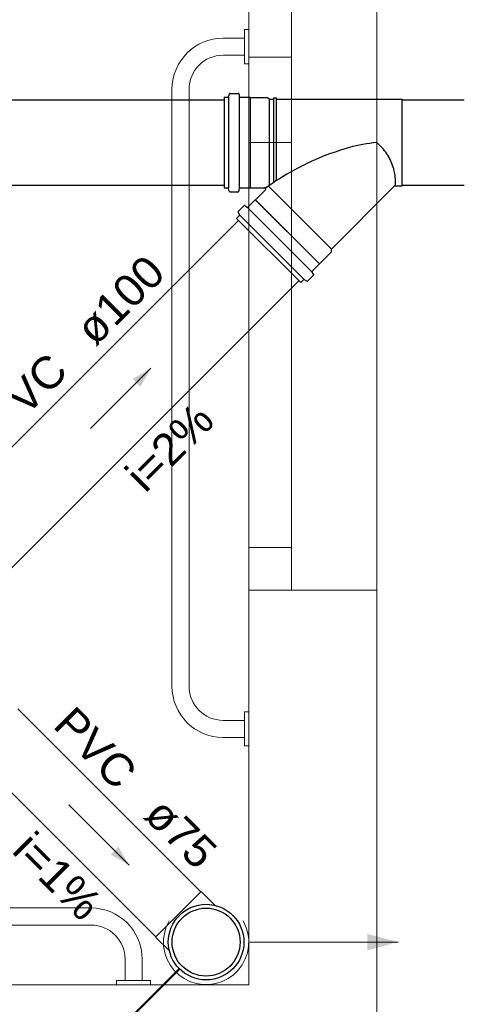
# Model space of a CAD drawing. Header units: millimetres. Extents: x -27714 to -5776, y 5810 to 9208.
# Tile 54 of 256: x -25563.72 to -25561.64, y 7028.23 to 7032.85. Entities that reach past the tile are written whole.
import ezdxf

# ---------------------------------------------------------------- set-up
doc = ezdxf.new("R2010")
doc.units = ezdxf.units.MM
for name, color, linetype, lineweight in [('CV-Condutos', 1, 'Continuous', 13), ('CV-Indicação coluna', 5, 'Continuous', 50), ('CV-Textos conduto', 7, 'Continuous', 25), ('TQ-Condutos', 3, 'Continuous', 30), ('TQ-Textos conduto', 7, 'Continuous', 25)]:
    doc.layers.add(name, color=color, linetype=linetype, lineweight=lineweight)
for name, color, linetype in [('CV-Sentido conduto', 9, 'Continuous'), ('Simbolos', 5, 'Continuous'), ('Simbolos_int', 2, 'Continuous'), ('TEXTO', 7, 'Continuous'), ('TEXTO @ 100', 7, 'Continuous'), ('TEXTO @ 200', 7, 'Continuous'), ('TEXTO @ 25', 7, 'Continuous'), ('TQ-Sentido conduto', 9, 'Continuous')]:
    doc.layers.add(name, color=color, linetype=linetype)
doc.styles.add('Arial', font='arial.ttf')

# ---------------------------------------------------------------- blocks, each defined once
blk = doc.blocks.new('SIMBOLO NOMENCLATURA')
at = {"linetype": 'Continuous'}
blk.add_circle((-30, 0), 30, dxfattribs=at)
blk = doc.blocks.new('*U147')
at = {"layer": 'TEXTO @ 100', "linetype": 'Continuous', "xscale": 20, "yscale": 20, "zscale": 20}
blk.add_blockref('SIMBOLO NOMENCLATURA', (-25314.2283, 7009.9176), dxfattribs=at)
at = {"layer": 'TEXTO @ 200', "linetype": 'Continuous', "xscale": 40, "yscale": 40, "zscale": 40}
blk.add_blockref('SIMBOLO NOMENCLATURA', (-25314.2283, 7009.9176), dxfattribs=at)
at = {"layer": 'TEXTO @ 25', "linetype": 'Continuous', "xscale": 5, "yscale": 5, "zscale": 5}
blk.add_blockref('SIMBOLO NOMENCLATURA', (-25314.2283, 7009.9176), dxfattribs=at)
blk = doc.blocks.new('*U151')
at = {"layer": 'TEXTO @ 100', "linetype": 'Continuous', "xscale": 20, "yscale": 20, "zscale": 20}
blk.add_blockref('SIMBOLO NOMENCLATURA', (-25312.5642, 7079.2502), dxfattribs=at)
at = {"layer": 'TEXTO @ 200', "linetype": 'Continuous', "xscale": 40, "yscale": 40, "zscale": 40}
blk.add_blockref('SIMBOLO NOMENCLATURA', (-25312.5642, 7079.2502), dxfattribs=at)
at = {"layer": 'TEXTO @ 25', "linetype": 'Continuous', "xscale": 5, "yscale": 5, "zscale": 5}
blk.add_blockref('SIMBOLO NOMENCLATURA', (-25312.5642, 7079.2502), dxfattribs=at)
blk = doc.blocks.new('*U155')
at = {"layer": 'TEXTO @ 200', "linetype": 'Continuous', "xscale": 40, "yscale": 40, "zscale": 40}
blk.add_blockref('SIMBOLO NOMENCLATURA', (-23654.5269, 7584.9791), dxfattribs=at)
blk = doc.blocks.new('*U159')
at = {"layer": 'TEXTO @ 200', "linetype": 'Continuous', "xscale": 40, "yscale": 40, "zscale": 40}
blk.add_blockref('SIMBOLO NOMENCLATURA', (-23783.0676, 7189.4887), dxfattribs=at)

msp = doc.modelspace()

# ---------------------------------------------------------------- hatches: boundary and pattern name
at = {"layer": 'CV-Condutos', "linetype": 'Continuous'}
msp.add_hatch(color=256, dxfattribs=at).paths.add_polyline_path([(-25561.9481, 7028.5264), (-25562.093, 7028.5653), (-25562.093, 7028.4876)])
at = {"layer": 'CV-Sentido conduto', "linetype": 'Continuous'}
msp.add_hatch(color=256, dxfattribs=at).paths.add_polyline_path([(-25563.2092, 7028.8875), (-25563.2592, 7028.9741), (-25563.2958, 7028.9375)])
at = {"layer": 'TQ-Sentido conduto', "linetype": 'Continuous'}
msp.add_hatch(color=256, dxfattribs=at).paths.add_polyline_path([(-25563.1068, 7031.2178), (-25563.1934, 7031.1678), (-25563.1568, 7031.1312)])

# ---------------------------------------------------------------- linework, layer by layer
at = {"color": 7, "linetype": 'Continuous', "lineweight": 0}
for p, q in [((-25562.4481, 7039.3764), (-25562.4481, 7030.1764)), ((-25562.0481, 7025.3321), (-25562.0481, 7039.3764)), ((-25562.6481, 7032.8064), (-25562.6681, 7032.8064)), ((-25562.6681, 7032.8064), (-25562.6681, 7032.6464)), ((-25562.6481, 7032.6464), (-25562.6481, 7032.8064)), ((-25562.6681, 7032.7664), (-25562.7681, 7032.7664)), ((-25562.7681, 7032.6864), (-25562.6681, 7032.6864)), ((-25562.6681, 7032.6464), (-25562.6481, 7032.6464)), ((-25562.6481, 7032.6764), (-25562.4481, 7032.6764)), ((-25563.0081, 7032.5264), (-25563.0081, 7029.7264)), ((-25562.9281, 7029.7264), (-25562.9281, 7032.5264)), ((-25562.4481, 7032.2764), (-25562.6481, 7032.2764)), ((-25562.6481, 7030.3764), (-25562.4481, 7030.3764)), ((-25562.6481, 7030.1764), (-25562.0481, 7030.1764)), ((-25562.6481, 7030.1764), (-25562.0481, 7030.1764)), ((-25562.6481, 7029.6064), (-25562.6681, 7029.6064)), ((-25562.6681, 7029.6064), (-25562.6681, 7029.4464)), ((-25562.6481, 7029.4464), (-25562.6481, 7029.6064)), ((-25562.6681, 7029.5664), (-25562.7681, 7029.5664)), ((-25562.7681, 7029.4864), (-25562.6681, 7029.4864)), ((-25562.6681, 7029.4464), (-25562.6481, 7029.4464)), ((-25563.3881, 7028.6864), (-25566.1681, 7028.6864)), ((-25566.1681, 7028.6064), (-25563.3881, 7028.6064)), ((-25563.2281, 7028.4464), (-25563.2281, 7028.3464)), ((-25563.1481, 7028.3464), (-25563.1481, 7028.4464)), ((-25563.1081, 7028.3464), (-25563.2681, 7028.3464)), ((-25563.2681, 7028.3464), (-25563.2681, 7028.3264)), ((-25563.2681, 7028.3264), (-25563.1081, 7028.3264)), ((-25563.1081, 7028.3264), (-25563.1081, 7028.3464))]:
    msp.add_line(p, q, dxfattribs=at)
at = {"color": 83, "linetype": 'Continuous', "lineweight": 0}
msp.add_lwpolyline([(-25562.6481, 7041.2264), (-25585.6481, 7041.2264), (-25585.6481, 7028.3264), (-25562.6481, 7028.3264)], close=True, dxfattribs=at)
at = {"color": 7, "linetype": 'Continuous', "lineweight": 0}
for points in [[(-25562.6481, 7041.2264), (-25562.6481, 7028.3264)], [(-25562.6481, 7028.3264), (-25585.6481, 7028.3264)]]:
    msp.add_lwpolyline(points, dxfattribs=at)
for centre, radius, start, end in [((-25562.7681, 7032.5264), 0.24, 90, 180), ((-25562.7681, 7032.5264), 0.16, 90, 180), ((-25562.7681, 7029.7264), 0.24, 180, 270), ((-25562.7681, 7029.7264), 0.16, 180, 270), ((-25563.3881, 7028.4464), 0.24, 0, 90), ((-25563.3881, 7028.4464), 0.16, 0, 90)]:
    msp.add_arc(centre, radius, start, end, dxfattribs=at)
at = {"layer": 'CV-Condutos'}
for p, q in [((-25563.7301, 7029.6205), (-25562.8722, 7028.7626)), ((-25563.9422, 7029.4084), (-25563.0843, 7028.5505))]:
    msp.add_line(p, q, dxfattribs=at)
for points in [[(-25563.0213, 7028.6264), (-25563.0347, 7028.5985), (-25563.0436, 7028.5688), (-25563.0478, 7028.5381), (-25563.0472, 7028.5071), (-25563.0418, 7028.4766), (-25563.0318, 7028.4472), (-25563.0173, 7028.4198), (-25562.9988, 7028.3949), (-25562.9767, 7028.3732), (-25562.9515, 7028.3552), (-25562.9238, 7028.3413), (-25562.8943, 7028.3318), (-25562.8636, 7028.327), (-25562.8326, 7028.327), (-25562.802, 7028.3318), (-25562.7725, 7028.3413), (-25562.7448, 7028.3552), (-25562.7196, 7028.3732), (-25562.6975, 7028.3949), (-25562.6789, 7028.4198), (-25562.6645, 7028.4472), (-25562.6545, 7028.4766), (-25562.6491, 7028.5071), (-25562.6485, 7028.5381), (-25562.6527, 7028.5688), (-25562.6616, 7028.5985), (-25562.6749, 7028.6264)], [(-25562.6481, 7028.5264), (-25561.9481, 7028.5264)]]:
    msp.add_lwpolyline(points, dxfattribs=at)
at = {"layer": 'CV-Indicação coluna'}
msp.add_line((-25565.3787, 7025.9958), (-25562.9734, 7028.4011), dxfattribs=at)
at = {"layer": 'CV-Sentido conduto'}
msp.add_lwpolyline([(-25563.4921, 7029.1704), (-25563.2092, 7028.8875)], dxfattribs=at)
at = {"layer": 'Simbolos'}
for p, q in [((-25562.7355, 7032.5071), (-25562.6977, 7032.5071)), ((-25562.7642, 7032.4895), (-25562.7464, 7032.4895)), ((-25562.7642, 7032.4895), (-25562.7642, 7032.0635)), ((-25562.7394, 7032.5041), (-25562.7425, 7032.4924)), ((-25562.6937, 7032.5034), (-25562.6928, 7032.4931)), ((-25562.6888, 7032.4895), (-25562.6405, 7032.4895)), ((-25562.6405, 7032.4895), (-25562.6395, 7032.4885)), ((-25562.6395, 7032.4885), (-25562.5605, 7032.4885)), ((-25562.5605, 7032.4885), (-25562.5517, 7032.4797)), ((-25562.5517, 7032.4797), (-25562.5306, 7032.4797)), ((-25562.5306, 7032.4797), (-25562.53, 7032.4857)), ((-25562.53, 7032.4857), (-25562.5183, 7032.4857)), ((-25562.5178, 7032.4797), (-25562.5183, 7032.4857)), ((-25562.5178, 7032.4797), (-25561.9282, 7032.4797)), ((-25561.9282, 7032.0733), (-25561.9282, 7032.4797)), ((-25562.7642, 7032.0635), (-25562.7464, 7032.0635)), ((-25562.7394, 7032.0488), (-25562.7425, 7032.0605)), ((-25562.7355, 7032.0459), (-25562.6977, 7032.0459)), ((-25562.6937, 7032.0495), (-25562.6928, 7032.0598)), ((-25562.6888, 7032.0635), (-25562.6405, 7032.0635)), ((-25562.6405, 7032.0635), (-25562.6395, 7032.0645)), ((-25562.6395, 7032.0645), (-25562.5744, 7032.0645)), ((-25562.6162, 7032.0082), (-25562.5702, 7032.0542)), ((-25562.2606, 7031.7767), (-25561.9658, 7032.0715)), ((-25561.9615, 7032.0733), (-25561.9282, 7032.0733)), ((-25562.6518, 7031.9741), (-25562.6176, 7032.0082)), ((-25562.6176, 7032.0082), (-25562.6162, 7032.0082)), ((-25562.6973, 7031.9535), (-25562.6705, 7031.9802)), ((-25562.6651, 7031.9805), (-25562.6572, 7031.9738)), ((-25562.7051, 7031.9208), (-25562.6925, 7031.9333)), ((-25562.7051, 7031.9208), (-25562.4038, 7031.6195)), ((-25562.6979, 7031.9487), (-25562.6918, 7031.9382)), ((-25562.2606, 7031.7643), (-25562.2606, 7031.7767)), ((-25562.3164, 7031.7084), (-25562.2606, 7031.7643)), ((-25562.3506, 7031.6728), (-25562.3164, 7031.707)), ((-25562.3164, 7031.707), (-25562.3164, 7031.7084)), ((-25562.4038, 7031.6195), (-25562.3913, 7031.6321)), ((-25562.376, 7031.6267), (-25562.3864, 7031.6328)), ((-25562.3712, 7031.6273), (-25562.3444, 7031.6541)), ((-25562.3442, 7031.6595), (-25562.3508, 7031.6674)), ((-25562.8069, 7028.6988), (-25562.8715, 7028.7633)), ((-25563.0205, 7028.4852), (-25563.085, 7028.5498))]:
    msp.add_line(p, q, dxfattribs=at)
for points in [[(-25562.7355, 7032.5071), (-25562.7361, 7032.507), (-25562.7367, 7032.5069), (-25562.7372, 7032.5067), (-25562.7377, 7032.5064), (-25562.7382, 7032.506), (-25562.7386, 7032.5056), (-25562.7389, 7032.5052), (-25562.7392, 7032.5046), (-25562.7394, 7032.5041)], [(-25562.6937, 7032.5034), (-25562.6938, 7032.5041), (-25562.6941, 7032.5047), (-25562.6944, 7032.5053), (-25562.6948, 7032.5058), (-25562.6953, 7032.5062), (-25562.6958, 7032.5066), (-25562.6964, 7032.5068), (-25562.6971, 7032.507), (-25562.6977, 7032.5071)], [(-25562.7464, 7032.4895), (-25562.7458, 7032.4895), (-25562.7452, 7032.4896), (-25562.7447, 7032.4898), (-25562.7442, 7032.4901), (-25562.7437, 7032.4905), (-25562.7433, 7032.4909), (-25562.743, 7032.4914), (-25562.7427, 7032.4919), (-25562.7425, 7032.4924)], [(-25562.6928, 7032.4931), (-25562.6927, 7032.4925), (-25562.6925, 7032.4918), (-25562.6922, 7032.4913), (-25562.6918, 7032.4907), (-25562.6913, 7032.4903), (-25562.6907, 7032.4899), (-25562.6901, 7032.4897), (-25562.6895, 7032.4895), (-25562.6888, 7032.4895)], [(-25562.7425, 7032.0605), (-25562.7427, 7032.061), (-25562.743, 7032.0616), (-25562.7433, 7032.062), (-25562.7437, 7032.0624), (-25562.7442, 7032.0628), (-25562.7447, 7032.0631), (-25562.7452, 7032.0633), (-25562.7458, 7032.0634), (-25562.7464, 7032.0635)], [(-25562.7394, 7032.0488), (-25562.7392, 7032.0483), (-25562.7389, 7032.0478), (-25562.7386, 7032.0473), (-25562.7382, 7032.0469), (-25562.7377, 7032.0465), (-25562.7372, 7032.0462), (-25562.7367, 7032.046), (-25562.7361, 7032.0459), (-25562.7355, 7032.0459)], [(-25562.6977, 7032.0459), (-25562.6971, 7032.0459), (-25562.6964, 7032.0461), (-25562.6958, 7032.0463), (-25562.6953, 7032.0467), (-25562.6948, 7032.0471), (-25562.6944, 7032.0477), (-25562.6941, 7032.0482), (-25562.6938, 7032.0489), (-25562.6937, 7032.0495)], [(-25562.6888, 7032.0635), (-25562.6895, 7032.0634), (-25562.6901, 7032.0632), (-25562.6907, 7032.063), (-25562.6913, 7032.0626), (-25562.6918, 7032.0622), (-25562.6922, 7032.0617), (-25562.6925, 7032.0611), (-25562.6927, 7032.0605), (-25562.6928, 7032.0598)], [(-25562.5702, 7032.0542), (-25562.5697, 7032.0548), (-25562.5692, 7032.0555), (-25562.5689, 7032.0562), (-25562.5686, 7032.0569), (-25562.5685, 7032.0577), (-25562.5684, 7032.0585), (-25562.5685, 7032.0592), (-25562.5686, 7032.06), (-25562.5689, 7032.0607), (-25562.5692, 7032.0615), (-25562.5697, 7032.0621), (-25562.5702, 7032.0627), (-25562.5708, 7032.0632), (-25562.5714, 7032.0636), (-25562.5721, 7032.064), (-25562.5729, 7032.0642), (-25562.5736, 7032.0644), (-25562.5744, 7032.0645)], [(-25561.9615, 7032.0733), (-25561.962, 7032.0732), (-25561.9626, 7032.0732), (-25561.9631, 7032.073), (-25561.9636, 7032.0729), (-25561.964, 7032.0727), (-25561.9645, 7032.0724), (-25561.965, 7032.0722), (-25561.9654, 7032.0718), (-25561.9658, 7032.0715)], [(-25561.9615, 7032.0732), (-25561.9614, 7032.0736), (-25561.9614, 7032.074), (-25561.9613, 7032.0744), (-25561.9612, 7032.0748), (-25561.9611, 7032.0752), (-25561.9611, 7032.0755), (-25561.961, 7032.0759), (-25561.9609, 7032.0763), (-25561.9609, 7032.0767)], [(-25562.6973, 7031.9535), (-25562.6976, 7031.953), (-25562.698, 7031.9526), (-25562.6982, 7031.952), (-25562.6984, 7031.9515), (-25562.6984, 7031.9509), (-25562.6984, 7031.9503), (-25562.6983, 7031.9497), (-25562.6982, 7031.9492), (-25562.6979, 7031.9487)], [(-25562.6651, 7031.9804), (-25562.6656, 7031.9808), (-25562.6662, 7031.9811), (-25562.6669, 7031.9813), (-25562.6675, 7031.9814), (-25562.6682, 7031.9813), (-25562.6688, 7031.9812), (-25562.6694, 7031.981), (-25562.67, 7031.9806), (-25562.6705, 7031.9802)], [(-25562.6572, 7031.9738), (-25562.6567, 7031.9734), (-25562.6561, 7031.9731), (-25562.6554, 7031.9729), (-25562.6548, 7031.9729), (-25562.6541, 7031.9729), (-25562.6535, 7031.973), (-25562.6529, 7031.9733), (-25562.6523, 7031.9736), (-25562.6518, 7031.974)], [(-25562.6925, 7031.9333), (-25562.6921, 7031.9338), (-25562.6918, 7031.9343), (-25562.6916, 7031.9348), (-25562.6914, 7031.9354), (-25562.6913, 7031.9359), (-25562.6913, 7031.9365), (-25562.6914, 7031.9371), (-25562.6916, 7031.9377), (-25562.6918, 7031.9382)], [(-25562.3864, 7031.6328), (-25562.387, 7031.633), (-25562.3875, 7031.6332), (-25562.3881, 7031.6333), (-25562.3887, 7031.6333), (-25562.3892, 7031.6332), (-25562.3898, 7031.6331), (-25562.3903, 7031.6328), (-25562.3908, 7031.6325), (-25562.3913, 7031.6321)], [(-25562.3506, 7031.6728), (-25562.351, 7031.6723), (-25562.3513, 7031.6717), (-25562.3516, 7031.6711), (-25562.3517, 7031.6705), (-25562.3517, 7031.6698), (-25562.3517, 7031.6692), (-25562.3515, 7031.6685), (-25562.3512, 7031.6679), (-25562.3508, 7031.6674)], [(-25562.3444, 7031.6541), (-25562.344, 7031.6546), (-25562.3436, 7031.6552), (-25562.3434, 7031.6558), (-25562.3433, 7031.6564), (-25562.3432, 7031.6571), (-25562.3433, 7031.6577), (-25562.3435, 7031.6584), (-25562.3438, 7031.659), (-25562.3442, 7031.6595)], [(-25562.376, 7031.6267), (-25562.3754, 7031.6265), (-25562.3749, 7031.6263), (-25562.3743, 7031.6262), (-25562.3737, 7031.6262), (-25562.3731, 7031.6263), (-25562.3726, 7031.6264), (-25562.3721, 7031.6267), (-25562.3716, 7031.627), (-25562.3711, 7031.6273)]]:
    msp.add_lwpolyline(points, dxfattribs=at)
msp.add_circle((-25562.8481, 7028.5264), 0.1772, dxfattribs=at)
at = {"layer": 'Simbolos_int'}
for p, q in [((-25562.7433, 7032.4895), (-25562.7433, 7032.0635)), ((-25562.6925, 7032.4895), (-25562.6925, 7032.0635)), ((-25562.6395, 7032.0645), (-25562.6395, 7032.4885)), ((-25562.5517, 7032.0752), (-25562.5517, 7032.4797)), ((-25562.5306, 7032.0897), (-25562.5306, 7032.4797)), ((-25562.5178, 7032.0982), (-25562.5178, 7032.4797)), ((-25562.2606, 7031.7767), (-25562.556, 7032.0722)), ((-25562.3164, 7031.707), (-25562.6176, 7032.0082)), ((-25562.3164, 7031.7084), (-25562.6162, 7032.0082)), ((-25562.6544, 7031.9715), (-25562.3532, 7031.6702)), ((-25562.6903, 7031.9355), (-25562.3891, 7031.6343)), ((-25562.8715, 7028.7633), (-25563.085, 7028.5498))]:
    msp.add_line(p, q, dxfattribs=at)
for points in [[(-25562.0481, 7032.2764), (-25562.0643, 7032.2747), (-25562.0805, 7032.2727), (-25562.0965, 7032.2703), (-25562.1126, 7032.2675), (-25562.1286, 7032.2645), (-25562.1445, 7032.261), (-25562.1603, 7032.2573), (-25562.176, 7032.2531), (-25562.1917, 7032.2487)], [(-25561.996, 7032.2169), (-25562.001, 7032.2242), (-25562.0062, 7032.2313), (-25562.0116, 7032.2383), (-25562.0172, 7032.2451), (-25562.023, 7032.2518), (-25562.029, 7032.2582), (-25562.0352, 7032.2645), (-25562.0416, 7032.2706), (-25562.0481, 7032.2765)], [(-25562.1917, 7032.2487), (-25562.2176, 7032.2408), (-25562.2434, 7032.2322), (-25562.2689, 7032.2232), (-25562.2943, 7032.2135), (-25562.3194, 7032.2033), (-25562.3443, 7032.1926), (-25562.369, 7032.1813), (-25562.3934, 7032.1694), (-25562.4175, 7032.1571)], [(-25561.9662, 7032.1445), (-25561.9685, 7032.1529), (-25561.971, 7032.1613), (-25561.9738, 7032.1695), (-25561.9769, 7032.1777), (-25561.9802, 7032.1858), (-25561.9838, 7032.1937), (-25561.9876, 7032.2016), (-25561.9917, 7032.2093), (-25561.9961, 7032.2169)], [(-25562.4175, 7032.1571), (-25562.4351, 7032.1477), (-25562.4525, 7032.1379), (-25562.4698, 7032.128), (-25562.4869, 7032.1177), (-25562.5038, 7032.1071), (-25562.5206, 7032.0963), (-25562.5372, 7032.0852), (-25562.5536, 7032.0739), (-25562.5698, 7032.0623)], [(-25561.9608, 7032.0767), (-25561.9603, 7032.0843), (-25561.9601, 7032.0919), (-25561.9601, 7032.0995), (-25561.9604, 7032.107), (-25561.961, 7032.1146), (-25561.9619, 7032.1222), (-25561.9631, 7032.1297), (-25561.9645, 7032.1371), (-25561.9662, 7032.1445)]]:
    msp.add_lwpolyline(points, dxfattribs=at)
msp.add_circle((-25562.8481, 7028.5264), 0.1592, dxfattribs=at)
at = {"layer": 'TQ-Condutos'}
for p, q in [((-25566.3324, 7032.4764), (-25562.7642, 7032.4764)), ((-25561.9282, 7032.4764), (-25561.6377, 7032.4764)), ((-25566.3003, 7032.0764), (-25562.7642, 7032.0764)), ((-25561.9282, 7032.0764), (-25561.6377, 7032.0764)), ((-25564.4199, 7030.1876), (-25562.6959, 7031.9116)), ((-25564.137, 7029.9047), (-25562.413, 7031.6287))]:
    msp.add_line(p, q, dxfattribs=at)
at = {"layer": 'TQ-Sentido conduto'}
msp.add_lwpolyline([(-25563.3895, 7030.935), (-25563.1068, 7031.2178)], dxfattribs=at)

# ---------------------------------------------------------------- block references
at = {"layer": 'TEXTO'}
for name in ['*U155', '*U159', '*U151', '*U147']:
    msp.add_blockref(name, (0, 0), dxfattribs=at)

# ---------------------------------------------------------------- texts
at = {"layer": 'CV-Textos conduto', "char_height": 0.15, "rotation": 314.9999, "line_spacing_factor": 0.6, "style": 'Arial'}
for s, insert, width, attachment_point in [('PVC', (-25563.269, 7029.2308), 0.862043, 9), ('ø75', (-25563.1488, 7029.1106), 0.722104, 7), ('i=1%', (-25563.5978, 7028.7818), 0.943445, 8)]:
    msp.add_mtext(s, dxfattribs=dict(at, insert=insert, width=width, attachment_point=attachment_point))
at = {"layer": 'TQ-Textos conduto', "char_height": 0.15, "rotation": 45.0001, "line_spacing_factor": 0.6, "style": 'Arial'}
for s, insert, width, attachment_point in [('ø100', (-25563.3652, 7031.3137), 0.955107, 7), ('PVC', (-25563.4854, 7031.1935), 0.862043, 9), ('i=2%', (-25562.9657, 7030.794), 0.943445, 8)]:
    msp.add_mtext(s, dxfattribs=dict(at, insert=insert, width=width, attachment_point=attachment_point))

doc.saveas('drawing.dxf')
